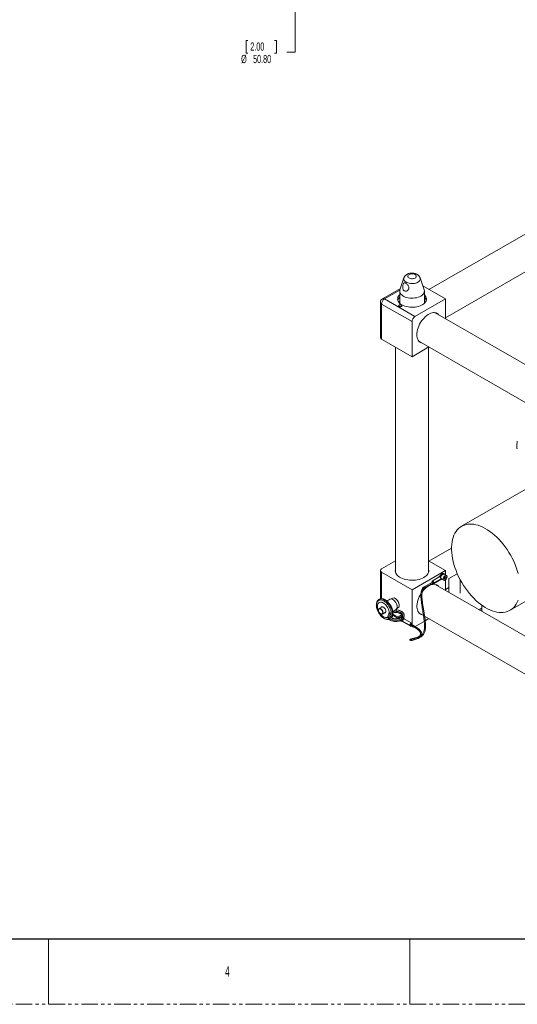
# Model space of a CAD drawing. Header units: millimetres. Extents: x 0 to 1118, y 0 to 864.
# Tile 8 of 22: x 548 to 740, y 0 to 381. Entities that reach past the tile are written whole.
import ezdxf

# ---------------------------------------------------------------- set-up
doc = ezdxf.new("R2010")
doc.units = ezdxf.units.MM
doc.linetypes.add('PHANTOM', pattern=[12.7, 6.35, -1.27, 1.27, -1.27, 1.27, -1.27])
doc.styles.add('SLDTEXTSTYLE0', font='TXT', dxfattribs={"width": 0.6})
doc.styles.add('SLDTEXTSTYLE3', font='TXT', dxfattribs={"width": 0.605})
doc.dimstyles.new('SLDDIMSTYLE3', dxfattribs={"dimtxt": 3.175, "dimasz": 3.302, "dimexe": 0, "dimexo": 0.0625, "dimgap": 0.79375, "dimtad": 0, "dimtih": 1, "dimtoh": 1, "dimlfac": 4, "dimrnd": 1e-09, "dimzin": 4, "dimdsep": 46, "dimtxsty": 'SLDTEXTSTYLE3', "dimsah": 1, "dimcen": 0.09, "dimadec": 0, "dimazin": 1, "dimtfac": 1, "dimtofl": 0, "dimtmove": 0, "dimatfit": 3, "dimfxl": 1, "dimfrac": 2, "dimtolj": 1, "dimtzin": 12, "dimarcsym": 0})

# ---------------------------------------------------------------- blocks, each defined once
blk = doc.blocks.new('_D_15')
at = {"color": 7, "linetype": 'Continuous', "lineweight": 0}
for p, q in [((719.07, 403.06), (652.52, 403.06)), ((654.12, 403.06), (654.12, 390.36)), ((654.12, 368.54), (654.12, 390.36)), ((635.87, 373.02), (635.14, 373.02)), ((635.14, 373.02), (635.14, 368.15)), ((646.18, 373.02), (646.91, 373.02)), ((646.91, 373.02), (646.91, 368.15)), ((635.14, 368.15), (635.87, 368.15)), ((646.91, 368.15), (646.18, 368.15)), ((650.94, 368.54), (654.12, 368.54))]:
    blk.add_line(p, q, dxfattribs=at)
for points in [[(654.12, 403.06), (653.61, 399.76), (654.63, 399.76)], [(654.12, 390.36), (654.63, 393.66), (653.61, 393.66)]]:
    blk.add_solid(points, dxfattribs=at)
at = {"color": 7, "linetype": 'Continuous', "lineweight": 0, "char_height": 3.175, "attachment_point": 1, "style": 'SLDTEXTSTYLE3'}
for s, insert in [('2.00', (636.78, 372.24)), ('%%c', (633.25, 367.42)), ('50.80', (637.88, 367.42))]:
    blk.add_mtext(s, dxfattribs=dict(at, insert=insert))

msp = doc.modelspace()

# ---------------------------------------------------------------- linework, layer by layer
at = {"color": 7, "linetype": 'Continuous', "lineweight": 15}
for p, q in [((884.8036, 379.8959), (705.9081, 276.6218)), ((712.2576, 265.6229), (891.1531, 368.8971)), ((696.2014, 281.1017), (694.6766, 276.5392)), ((704.0291, 276.5392), (702.5043, 281.1017)), ((694.8456, 277.0447), (687.8996, 273.0349)), ((694.5904, 276.0183), (694.5904, 271.4887)), ((712.2576, 272.9563), (703.5458, 277.9855)), ((704.1154, 271.4887), (704.1154, 276.0183)), ((687.1058, 271.66), (687.1058, 258.0544)), ((699.3529, 264.2103), (687.5707, 271.012)), ((687.5707, 271.012), (687.5707, 257.4064)), ((688.6933, 272.9563), (700.4754, 266.1546)), ((712.2576, 272.9563), (700.4754, 266.1546)), ((712.2576, 265.3878), (712.2576, 272.9563)), ((694.4942, 270.0614), (694.42, 270.0186)), ((694.5119, 270.0512), (694.4942, 270.0614)), ((694.5119, 269.988), (694.5119, 270.0512)), ((695.134, 270.0186), (695.0599, 270.0614)), ((820.9608, 202.6348), (708.3565, 267.6398)), ((708.7196, 267.4302), (708.5683, 267.5875)), ((699.3529, 264.2103), (699.3529, 250.6047)), ((699.3529, 250.6047), (687.5707, 257.4064)), ((702.007, 256.641), (814.6113, 191.6359)), ((693.0029, 254.2705), (693.0029, 167.1069)), ((699.3529, 250.6047), (705.9081, 254.389)), ((705.7029, 167.1069), (705.7029, 254.2705)), ((762.7081, 210.5013), (718.5139, 184.9886)), ((714.6304, 176.5274), (705.9081, 171.4921)), ((737.2624, 152.5117), (781.4566, 178.0245)), ((693.0029, 171.6106), (687.5707, 168.4747)), ((705.7029, 171.6106), (712.2576, 167.8267)), ((687.1058, 167.8267), (687.1058, 156.8987)), ((712.2576, 167.8267), (699.3529, 160.3769)), ((712.2576, 167.8267), (712.2576, 166.1958)), ((687.5707, 167.1786), (699.3529, 160.3769)), ((693.0029, 167.5258), (692.9423, 167.3163)), ((707.0913, 163.7776), (709.8976, 165.3977)), ((707.6695, 162.7377), (710.4759, 164.3578)), ((707.7925, 163.0307), (710.5988, 164.6508)), ((710.5988, 164.6103), (707.7925, 162.9902)), ((710.5912, 166.2723), (709.8976, 165.3977)), ((710.8269, 166.1362), (710.2003, 165.346)), ((710.5162, 164.968), (710.5045, 165.1136)), ((710.5988, 164.6103), (710.5637, 164.6305)), ((710.5778, 164.4896), (710.8269, 164.4631)), ((710.8269, 166.1362), (710.5912, 166.2723)), ((710.7246, 164.6271), (711.6085, 164.1169)), ((710.8269, 164.4631), (710.9933, 164.472)), ((711.8511, 166.5784), (711.6154, 166.7145)), ((712.1397, 165.5085), (711.7862, 165.0687)), ((711.7862, 164.9307), (712.0513, 165.2606)), ((711.7862, 165.0687), (711.7862, 164.5972)), ((711.7862, 164.7697), (712.1397, 164.5656)), ((711.7862, 164.5972), (712.1397, 164.5656)), ((712.6709, 165.9572), (711.7871, 166.4675)), ((712.0513, 165.2606), (712.0513, 165.3985)), ((712.0513, 165.2606), (712.4933, 165.0054)), ((712.4933, 165.4769), (712.1397, 165.5085)), ((712.1397, 164.5656), (712.4933, 165.0054)), ((712.2576, 164.2482), (712.2576, 160.2582)), ((712.4933, 165.0054), (712.4933, 165.4769)), ((713.6364, 164.7335), (716.8683, 166.5992)), ((713.6364, 159.4622), (713.6364, 164.7335)), ((717.9864, 164.2849), (717.9864, 159.0795)), ((699.3529, 160.3769), (699.3529, 146.9227)), ((707.2727, 163.4251), (704.0023, 161.5372)), ((704.2008, 161.1935), (707.4711, 163.0814)), ((707.0913, 163.7776), (707.0913, 163.3204)), ((707.5817, 163.1524), (707.7925, 163.0307)), ((707.6167, 163.1322), (707.5817, 163.1119)), ((707.7925, 162.9902), (707.5817, 163.1119)), ((778.1071, 122.244), (708.3565, 162.5102)), ((712.2576, 160.4933), (713.6364, 161.2893)), ((686.5112, 156.6385), (686.558, 156.6667)), ((686.6421, 156.7153), (686.558, 156.6667)), ((690.8261, 156.7614), (689.6405, 156.077)), ((691.8848, 157.2098), (690.914, 156.8049)), ((692.9008, 157.048), (692.8757, 157.0625)), ((686.5678, 153.0941), (686.6404, 153.1472)), ((687.7432, 153.7838), (686.6404, 153.1472)), ((687.6242, 153.7151), (687.6754, 153.7699)), ((687.6754, 153.7699), (687.7604, 153.8302)), ((691.9197, 152.1228), (693.1079, 152.8087)), ((693.1896, 152.8631), (694.0257, 153.5013)), ((693.2006, 152.0662), (693.2006, 152.6187)), ((694.3936, 154.4331), (694.3936, 154.462)), ((725.3063, 152.7253), (726.3364, 153.3199)), ((726.3364, 153.3199), (726.3364, 154.441)), ((726.3364, 153.3199), (726.3364, 152.1306)), ((687.8849, 150.9914), (688.9877, 151.6281)), ((688.9877, 151.6281), (689.1141, 151.7394)), ((691.8902, 150.5425), (694.0486, 149.2964)), ((694.7015, 150.3902), (694.4658, 150.2542)), ((695.5018, 148.7317), (695.3582, 148.7668)), ((695.49, 149.812), (695.7257, 149.948)), ((696.1166, 149.0218), (695.49, 149.812)), ((696.4193, 149.0734), (695.7257, 149.948)), ((699.2256, 147.4533), (696.4193, 149.0734)), ((702.007, 151.5114), (703.78, 150.4879)), ((702.3701, 151.3018), (702.1582, 151.3541)), ((704.2208, 150.2334), (812.8076, 87.5476)), ((705.9081, 149.2593), (704.4478, 148.4163)), ((695.49, 148.1389), (695.7391, 148.1654)), ((695.7181, 148.3265), (698.5244, 146.7065)), ((695.7531, 148.3063), (695.7181, 148.286)), ((698.5244, 146.666), (695.7181, 148.286)), ((695.841, 148.0335), (698.6473, 146.4134)), ((698.5244, 146.7065), (698.7352, 146.8282)), ((698.7352, 146.7877), (698.5244, 146.666)), ((698.7352, 146.7877), (698.7001, 146.8079)), ((698.8458, 146.7572), (700.1258, 146.0182)), ((698.9677, 146.4567), (699.6817, 146.0445)), ((700.3242, 146.3619), (699.0442, 147.1009)), ((699.2256, 146.9961), (699.2256, 147.4533)), ((704.0719, 148.1993), (700.5927, 146.1908))]:
    msp.add_line(p, q, dxfattribs=at)
at = {"color": 9, "linetype": 'Continuous', "lineweight": 15}
for p, q in [((694.633, 276.3852), (688.6933, 272.9563)), ((687.5707, 167.1786), (687.5707, 156.9479)), ((691.9696, 151.0336), (694.2194, 149.7348))]:
    msp.add_line(p, q, dxfattribs=at)
at = {"color": 7, "linetype": 'Continuous', "lineweight": 30}
msp.add_line((12.7, 25.4), (1104.9, 25.4), dxfattribs=at)
at = {"color": 7, "linetype": 'Continuous', "lineweight": 0}
for p, q in [((558.8, 25.4), (558.8, 0)), ((698.5, 25.4), (698.5, 0))]:
    msp.add_line(p, q, dxfattribs=at)
at = {"color": 7, "linetype": 'PHANTOM', "lineweight": 0}
msp.add_line((0, 0), (1117.6, 0), dxfattribs=at)
at = {"color": 7, "linetype": 'Continuous', "lineweight": 15, "flags": 128}
for points in [[(700.5125, 281.0647), (700.7487, 281.2371), (700.9096, 281.4363), (700.9866, 281.6516), (700.9755, 281.8713), (700.877, 282.0836), (700.6963, 282.2771), (700.4431, 282.4413), (700.1312, 282.5674), (699.7773, 282.6486), (699.4006, 282.6804), (699.0213, 282.6613), (698.6598, 282.5921), (698.3357, 282.4767), (698.0665, 282.3213), (697.8666, 282.1342), (697.7468, 281.9256), (697.7136, 281.7066), (697.7688, 281.4891), (697.9094, 281.2848), (698.1278, 281.1047), (698.4122, 280.9586), (698.7474, 280.8543), (699.1152, 280.7974), (699.4958, 280.791), (699.8687, 280.8354), (700.2138, 280.9283), (700.5125, 281.0647)], [(694.5904, 274.6294), (694.3855, 274.4174), (694.1075, 274.0465), (693.9121, 273.6584), (693.8026, 273.2592), (693.7806, 272.8552), (693.8465, 272.4528), (693.9992, 272.0584), (694.2364, 271.6781), (694.5542, 271.318), (694.9478, 270.9837), (695.4108, 270.6806)], [(694.6766, 276.5392), (694.6154, 276.2995), (694.5932, 275.9245), (694.6596, 275.5512), (694.8135, 275.1866), (695.052, 274.8375), (695.3706, 274.5104), (695.7633, 274.2115), (696.223, 273.9461), (696.7409, 273.7194), (697.3075, 273.5355), (697.9122, 273.3978), (698.5437, 273.309), (699.1903, 273.2706), (699.8399, 273.2834), (700.4805, 273.3472), (701.1, 273.4607), (701.687, 273.6218), (702.2306, 273.8276), (702.7205, 274.0743), (703.1477, 274.3571), (703.5042, 274.6708), (703.7833, 275.0097), (703.98, 275.3674), (704.0904, 275.7372), (704.1126, 276.1122), (704.0461, 276.4855), (704.0291, 276.5392)], [(695.4108, 270.6806), (695.9359, 270.4133), (696.515, 270.1861), (697.1388, 270.0026), (697.7975, 269.8657), (698.4808, 269.7775), (699.1778, 269.7395), (699.8775, 269.7522), (700.569, 269.8154), (701.2413, 269.9282), (701.8839, 270.0887), (702.4865, 270.2944), (703.0397, 270.5422), (703.5348, 270.8279), (703.9639, 271.1473), (704.3202, 271.4952), (704.5983, 271.8661), (704.7936, 272.2542), (704.9031, 272.6534), (704.9251, 273.0574), (704.8592, 273.4598), (704.7065, 273.8542), (704.4694, 274.2345), (704.1515, 274.5946), (704.1154, 274.6294)], [(695.219, 270.0596), (695.3544, 270.1766), (695.402, 270.3147), (695.3544, 270.4528), (695.219, 270.5698), (695.0162, 270.648), (694.777, 270.6755), (694.5378, 270.648), (694.3351, 270.5698), (694.1996, 270.4528), (694.152, 270.3147), (694.1996, 270.1766), (694.3351, 270.0596), (694.5378, 269.9814), (694.777, 269.9539), (695.0162, 269.9814), (695.219, 270.0596)], [(709.6034, 266.92), (709.3106, 267.2006), (708.9454, 267.4367), (708.5378, 267.5964), (708.0932, 267.6774), (707.6176, 267.6787), (707.1176, 267.6002), (706.5998, 267.443), (706.0713, 267.2092), (705.5392, 266.902), (705.0106, 266.5256), (704.4929, 266.0849), (703.9928, 265.5861), (703.5173, 265.0358), (703.0727, 264.4415), (702.6651, 263.8112), (702.2999, 263.1534), (701.9822, 262.4771), (701.7161, 261.7914), (701.5053, 261.1055), (701.3527, 260.4287), (701.2603, 259.7702), (701.2294, 259.1389), (701.2603, 258.5433), (701.3527, 257.9915), (701.5053, 257.491), (701.7161, 257.0484), (701.9822, 256.6699), (702.2999, 256.3604), (702.6651, 256.1243), (703.0727, 255.9646), (703.254, 255.9212)], [(702.1582, 256.4837), (702.1888, 256.4749), (702.3701, 256.4314)], [(740.3642, 166.7291), (740.0249, 167.9065), (739.6278, 169.088), (739.1747, 170.2679), (738.6679, 171.4405), (738.1097, 172.6003), (737.5027, 173.7418), (736.85, 174.8595), (736.1546, 175.948), (735.4197, 177.0023), (734.649, 178.0172), (733.846, 178.988), (733.0147, 179.91), (732.1589, 180.7788), (731.2828, 181.5903), (730.3905, 182.3406), (729.4863, 183.0261), (728.5744, 183.6436), (727.6593, 184.1901), (726.7453, 184.6631), (725.8367, 185.0602), (724.9379, 185.3796), (724.0532, 185.6197), (723.1867, 185.7795), (722.3427, 185.8581), (721.525, 185.8551), (720.7377, 185.7707), (719.9845, 185.6051), (719.2689, 185.3593), (718.5944, 185.0343), (717.9642, 184.6316), (717.3813, 184.1533), (716.8485, 183.6016), (716.3682, 182.9791), (715.9429, 182.2888), (715.5745, 181.534), (715.2648, 180.7183), (715.0152, 179.8455), (714.827, 178.9199), (714.701, 177.9458), (714.6378, 176.9279), (714.6378, 175.871), (714.701, 174.7801), (714.827, 173.6606), (715.0152, 172.5176), (715.2648, 171.3567), (715.5745, 170.1834), (715.9429, 169.0032), (716.3682, 167.8218), (716.8485, 166.6449), (717.3813, 165.4779), (717.9642, 164.3266), (718.5944, 163.1964), (719.2689, 162.0926), (719.9845, 161.0205), (720.7377, 159.9853), (721.525, 158.9919), (722.3427, 158.0449), (723.1867, 157.149), (724.0532, 156.3084), (724.9379, 155.527), (725.8367, 154.8087), (726.7453, 154.1568), (727.6593, 153.5744), (728.5744, 153.0644), (729.4863, 152.6291), (730.3905, 152.2706), (731.2828, 151.9907), (732.1589, 151.7906), (733.0147, 151.6714), (733.846, 151.6335), (734.649, 151.6772), (735.4197, 151.8023), (736.1546, 152.0081), (736.85, 152.2937), (737.5027, 152.6578), (738.1097, 153.0985), (738.6679, 153.6138), (739.1747, 154.2013), (739.6278, 154.8581), (740.0249, 155.581), (740.3642, 156.3668)], [(693.0029, 168.5464), (692.9063, 168.1523), (692.8844, 167.718), (692.95, 167.2852), (693.1021, 166.8598), (693.3388, 166.4474), (693.6569, 166.0537), (694.0519, 165.6839), (694.5187, 165.3431), (695.0508, 165.0359), (695.6411, 164.7665), (696.2816, 164.5384), (696.9637, 164.3548), (697.678, 164.2182), (698.415, 164.1303), (699.1647, 164.0925), (699.9169, 164.1051), (700.6615, 164.1681), (701.3884, 164.2805), (702.0878, 164.4409), (702.7501, 164.6471), (703.3666, 164.8963), (703.9287, 165.1851)], [(703.9287, 165.1851), (704.429, 165.5096), (704.8607, 165.8655), (705.2178, 166.2479), (705.4957, 166.6516), (705.6904, 167.0712), (705.7995, 167.5011), (705.8214, 167.9353), (705.7558, 168.3681), (705.7029, 168.5464)], [(705.7635, 167.3163), (705.7558, 167.3474), (705.7029, 167.5258)], [(710.5988, 164.6508), (710.5773, 164.7977), (710.5241, 164.9507), (710.4436, 165.0975), (710.3421, 165.2266), (710.2275, 165.3276), (710.1091, 165.3927), (709.9961, 165.4167), (709.8976, 165.3977)], [(710.5045, 165.1136), (710.5379, 165.3886), (710.6351, 165.6777), (710.7874, 165.9552), (710.9814, 166.1964), (711.1997, 166.38), (711.423, 166.4896), (711.6315, 166.5155), (711.7871, 166.4675)], [(710.7246, 164.6271), (710.6351, 164.7002), (710.5831, 164.7727)], [(711.6154, 166.7145), (711.4873, 166.7618), (711.275, 166.7571), (711.0427, 166.6683), (710.8087, 166.5023), (710.5912, 166.2723)], [(712.0557, 166.3124), (712.0242, 166.3882), (711.8988, 166.5461), (711.723, 166.6258), (711.5107, 166.621), (711.2784, 166.5322), (711.0444, 166.3663), (710.8269, 166.1362)], [(711.3884, 164.6033), (711.4218, 164.8783), (711.519, 165.1674), (711.6713, 165.4449), (711.8653, 165.6862), (712.0836, 165.8698), (712.3069, 165.9794), (712.5154, 166.0052), (712.6905, 165.9451), (712.8166, 165.8042), (712.8826, 165.5952), (712.8826, 165.3366), (712.8166, 165.0514), (712.6905, 164.7649), (712.5154, 164.5026), (712.3069, 164.2877), (712.0836, 164.1395), (711.8653, 164.071), (711.6713, 164.0883), (711.519, 164.19), (711.4218, 164.3669), (711.3884, 164.6033)], [(704.2082, 161.1984), (704.216, 161.2055), (704.2384, 161.2503), (704.2399, 161.3126), (704.2203, 161.383), (704.1827, 161.4506), (704.1328, 161.5053), (704.078, 161.5386), (704.0269, 161.5456), (703.9947, 161.532)], [(705.8052, 161.9349), (706.3365, 162.2058), (706.8605, 162.4017), (707.3703, 162.5197), (707.8589, 162.5584), (708.3197, 162.5172), (708.7465, 162.3967), (709.1336, 162.1984), (709.4756, 161.9252), (709.6034, 161.7904)], [(707.7925, 163.0307), (707.771, 163.1777), (707.7178, 163.3306), (707.6373, 163.4774), (707.5357, 163.6065), (707.4212, 163.7076), (707.3028, 163.7727), (707.1898, 163.7967), (707.0913, 163.7776)], [(707.5817, 163.1524), (707.5575, 163.2608), (707.5029, 163.3679), (707.4269, 163.4562), (707.3418, 163.5112), (707.2617, 163.524), (707.1996, 163.4923), (707.1658, 163.4215), (707.1618, 163.3611)], [(707.1905, 162.9194), (707.3028, 162.8137), (707.4212, 162.7421), (707.5357, 162.7109), (707.6373, 162.7227), (707.7178, 162.7766), (707.771, 162.8681), (707.7925, 162.9902)], [(707.4711, 163.0814), (707.4864, 163.0935), (707.5087, 163.1383), (707.5102, 163.2006), (707.4907, 163.2709), (707.4531, 163.3386), (707.4031, 163.3932), (707.3484, 163.4266), (707.2973, 163.4336), (707.2727, 163.4251)], [(707.3602, 163.0174), (707.4269, 162.9869), (707.5029, 162.9874), (707.5575, 163.0315), (707.5817, 163.1119)], [(708.5683, 162.4579), (708.5918, 162.4354), (708.7196, 162.3006)], [(693.1079, 152.8087), (693.108, 152.8088), (693.3087, 152.9753), (693.4578, 153.2114), (693.5496, 153.5079), (693.5806, 153.8535), (693.5496, 154.235), (693.4578, 154.6375), (693.3087, 155.0458), (693.108, 155.444), (692.8635, 155.8169), (692.5845, 156.1501), (692.2818, 156.4309), (691.967, 156.6484), (691.6522, 156.7944), (691.3495, 156.8631), (691.0705, 156.8519), (690.8261, 156.7614)], [(694.0257, 153.5013), (694.076, 153.5434), (694.2384, 153.7506), (694.3451, 154.0216), (694.3916, 154.3454), (694.3761, 154.7087), (694.2991, 155.0965), (694.1638, 155.4931), (693.9758, 155.8821), (693.7427, 156.2477), (693.4741, 156.5749), (693.181, 156.8503), (692.8754, 157.0626)], [(703.254, 150.7915), (702.8639, 150.9051), (702.4769, 151.1033), (702.1348, 151.3766), (701.8424, 151.7212), (701.6036, 152.1324), (701.4216, 152.6048), (701.2989, 153.1318), (701.2371, 153.7065), (701.2371, 154.321), (701.2989, 154.967), (701.4216, 155.6357), (701.6036, 156.3182), (701.8424, 157.0052), (702.1348, 157.6874), (702.4769, 158.3556), (702.7822, 158.8724)], [(690.5376, 151.4632), (690.4846, 151.9308), (690.3696, 152.418), (690.1956, 152.9113), (689.9676, 153.397), (689.6918, 153.8617), (689.3759, 154.2924), (689.0287, 154.6771), (688.6598, 155.0053), (688.2795, 155.2677), (687.8983, 155.4571), (687.5268, 155.5683), (687.1753, 155.5981), (686.8536, 155.5457), (686.5705, 155.4126), (686.3341, 155.2025), (686.1507, 154.9212), (686.0256, 154.5765), (685.9621, 154.178), (685.9621, 153.7367), (686.0256, 153.2649), (686.1507, 152.7757), (686.3341, 152.2827), (686.5705, 151.7996), (686.8536, 151.3397), (687.1753, 150.9159), (687.5268, 150.5398), (687.8983, 150.2221), (688.2795, 149.9714), (688.6598, 149.7947), (689.0287, 149.6969), (689.3759, 149.6808), (689.6918, 149.7468), (689.9676, 149.893), (690.1956, 150.1155), (690.2065, 150.1296)], [(686.5536, 152.9768), (686.4391, 152.8109), (686.3858, 152.5817), (686.3981, 152.3078), (686.475, 152.0115), (686.6102, 151.7167), (686.7928, 151.4473), (687.0081, 151.2252), (687.2385, 151.0683), (687.4654, 150.9893), (687.6704, 150.9947), (687.8369, 151.084), (687.9514, 151.2499), (688.0047, 151.4791), (687.9924, 151.753), (687.9155, 152.0493), (687.7803, 152.3441), (687.5977, 152.6135), (687.3824, 152.8356), (687.152, 152.9925), (686.9251, 153.0715), (686.7201, 153.0661), (686.5536, 152.9768)], [(687.386, 153.5776), (687.431, 153.6538), (687.5809, 153.7928), (687.7762, 153.8531), (688.0036, 153.8306), (688.2476, 153.7268), (688.4917, 153.5488), (688.7191, 153.3087), (688.9144, 153.023), (689.0642, 152.7109), (689.1584, 152.3939), (689.1906, 152.0936), (689.1584, 151.8303), (689.0642, 151.6221), (688.9144, 151.4831), (688.7191, 151.4228), (688.6305, 151.4218)], [(688.2702, 153.7137), (688.2701, 153.7138), (688.0318, 153.8151), (687.8098, 153.8371), (687.6192, 153.7782), (687.4729, 153.6425), (687.4571, 153.6186)], [(687.6809, 153.8077), (687.5908, 153.7106), (687.5707, 153.6798)], [(687.9029, 153.8376), (687.8422, 153.8251), (687.7432, 153.7838)], [(688.8194, 151.5309), (688.8482, 151.5327), (688.9772, 151.5622)], [(689.0365, 151.6198), (689.0184, 151.6092), (688.8687, 151.5594)], [(690.1988, 150.0771), (690.1673, 150.031), (690.1462, 149.9454)], [(695.49, 149.812), (695.2725, 150.042), (695.0384, 150.2079), (694.8062, 150.2967), (694.5938, 150.3015), (694.4181, 150.2218), (694.2927, 150.064), (694.2274, 149.8403), (694.2274, 149.5683), (694.2691, 149.3503)], [(695.5472, 148.9424), (695.5144, 149.1641), (695.4203, 149.3938), (695.2777, 149.6005), (695.1059, 149.7561), (694.928, 149.8398), (694.7681, 149.8401), (694.6477, 149.7572), (694.5832, 149.6021), (694.5765, 149.4576)], [(695.7257, 149.948), (695.5082, 150.1781), (695.2741, 150.344), (695.0419, 150.4328), (694.8295, 150.4376), (694.7015, 150.3902)], [(694.8141, 149.5703), (694.8189, 149.7381), (694.856, 149.8504)], [(695.1083, 148.637), (695.2777, 148.5954), (695.4203, 148.6375), (695.5144, 148.7586), (695.5472, 148.9424)], [(696.4193, 149.0734), (696.3207, 149.0925), (696.2078, 149.0685), (696.0894, 149.0034), (695.9748, 148.9023), (695.8733, 148.7732), (695.7927, 148.6264), (695.7396, 148.4735), (695.7181, 148.3265)], [(702.0517, 142.3114), (702.0019, 142.2857), (701.474, 142.0945), (701.0357, 141.9638), (700.5855, 141.843), (700.0674, 141.7201), (699.4995, 141.5821), (699.1048, 141.4679), (698.7857, 141.3532), (698.5657, 141.2374), (698.4671, 141.1281), (698.4491, 141.0736), (698.4461, 141.0198), (698.4606, 140.9565), (698.504, 140.8916), (698.7044, 140.8018), (698.9917, 140.8003), (699.357, 140.8453), (699.7712, 140.9246), (700.2125, 141.0342), (700.695, 141.1826), (701.2031, 141.3754), (701.7381, 141.6319), (702.2745, 141.9772), (702.6788, 142.3552), (702.9072, 142.6856), (703.0028, 142.901), (703.0694, 143.1685), (703.0803, 143.4722), (703.037, 143.7379), (702.8971, 144.1114), (702.8043, 144.2807), (702.644, 144.5178), (702.3783, 144.8356), (702.0803, 145.1324), (701.6616, 145.4798), (701.0823, 145.8787), (700.3267, 146.3604), (700.3267, 146.3604)], [(699.2256, 147.4533), (699.1271, 147.4724), (699.0141, 147.4484), (698.8957, 147.3833), (698.7812, 147.2822), (698.6796, 147.1532), (698.5991, 147.0064), (698.5459, 146.8534), (698.5244, 146.7065)], [(698.5244, 146.666), (698.5459, 146.5439), (698.5991, 146.4523), (698.6796, 146.3985), (698.7812, 146.3867), (698.8957, 146.4178), (699.0141, 146.4894), (699.1264, 146.5951)], [(699.1551, 147.0368), (699.1511, 147.0972), (699.1173, 147.1681), (699.0552, 147.1997), (698.9751, 147.187), (698.89, 147.1319), (698.814, 147.0436), (698.7594, 146.9365), (698.7352, 146.8282)], [(698.7352, 146.7877), (698.7594, 146.7072), (698.814, 146.6632), (698.89, 146.6627), (698.9567, 146.6931)], [(698.8458, 146.7572), (698.8458, 146.7572), (698.8153, 146.7922), (698.8047, 146.848), (698.8153, 146.9162), (698.8458, 146.9863), (698.8913, 147.0477), (698.945, 147.0911), (698.9987, 147.1097), (699.0442, 147.1009)], [(700.1225, 146.0203), (700.0954, 146.0532), (700.0847, 146.1091), (700.0954, 146.1772), (700.1258, 146.2474), (700.1713, 146.3088), (700.225, 146.3521), (700.2787, 146.3708), (700.3242, 146.3619), (700.3268, 146.3604)]]:
    msp.add_lwpolyline(points, dxfattribs=at)
at = {"color": 9, "linetype": 'Continuous', "lineweight": 15, "flags": 128}
for points in [[(702.5043, 281.1017), (702.5597, 280.8272), (702.5378, 280.5215), (702.429, 280.222), (702.2363, 279.9369), (701.965, 279.674), (701.6224, 279.4405), (701.2179, 279.2427), (700.7625, 279.0861), (700.2687, 278.9748), (699.7499, 278.912), (699.2202, 278.8994), (698.6942, 278.9372), (698.1862, 279.0246), (697.7099, 279.159), (697.2785, 279.3368), (696.9037, 279.5532), (696.5957, 279.8022), (696.3629, 280.0771), (696.2116, 280.3704), (696.146, 280.6741), (696.168, 280.9798), (696.2014, 281.1017)], [(688.4611, 156.0867), (688.0318, 156.2973), (687.6122, 156.429), (687.2115, 156.4787), (686.8388, 156.4454), (686.5022, 156.3297), (686.2095, 156.1344), (685.967, 155.8637), (685.7803, 155.5237), (685.6534, 155.122), (685.5892, 154.6675), (685.5892, 154.1705), (685.6534, 153.6419), (685.7803, 153.0938), (685.967, 152.5381), (686.2095, 151.9875), (686.5022, 151.4541), (686.8388, 150.9499), (687.2115, 150.4862), (687.6122, 150.0734), (688.0318, 149.7205), (688.4611, 149.4356), (688.8903, 149.2249), (689.3099, 149.0933), (689.7106, 149.0436), (690.0833, 149.0769), (690.4164, 149.1908)], [(686.558, 156.6667), (686.7179, 156.7463), (687.068, 156.8468), (687.4517, 156.8673), (687.8614, 156.8072), (688.2886, 156.6679), (688.7248, 156.4522), (689.1609, 156.1644), (689.5881, 155.8104), (689.9978, 155.3974), (690.3816, 154.9339), (690.7316, 154.4293), (691.0408, 153.8938), (691.3028, 153.3383), (691.5123, 152.7742), (691.6651, 152.2129), (691.7581, 151.6659), (691.7893, 151.1443), (691.7581, 150.6586), (691.6651, 150.2189), (691.5123, 149.8341), (691.3442, 149.5645)], [(691.3745, 149.5455), (691.3869, 149.5605), (691.5965, 149.8826), (691.7493, 150.2675), (691.8422, 150.7072), (691.8734, 151.1928), (691.8422, 151.7145), (691.7493, 152.2615), (691.5965, 152.8228), (691.3869, 153.3869), (691.1249, 153.9423), (690.8157, 154.4779), (690.4657, 154.9825), (690.0819, 155.446), (689.6723, 155.859), (689.245, 156.2129), (688.8089, 156.5007), (688.3728, 156.7165), (687.9455, 156.8558), (687.5358, 156.9158), (687.1521, 156.8954), (686.8021, 156.7949), (686.6421, 156.7153)], [(686.6404, 153.1472), (686.7393, 153.1885), (686.9496, 153.1998), (687.1831, 153.1273), (687.4225, 152.9763), (687.6501, 152.7581), (687.8489, 152.4887), (688.0042, 152.1883), (688.1046, 151.879), (688.1425, 151.5839), (688.1151, 151.3247), (688.0245, 151.1208), (687.8849, 150.9914)], [(691.0368, 149.7868), (691.1418, 149.9986), (691.2687, 150.4003), (691.3329, 150.8548), (691.3329, 151.3518), (691.2687, 151.8803), (691.1418, 152.4285), (690.9551, 152.9841), (690.7126, 153.5348), (690.4199, 154.0681), (690.0833, 154.5723), (689.7106, 155.036), (689.3099, 155.4489), (688.8903, 155.8018), (688.4611, 156.0867)]]:
    msp.add_lwpolyline(points, dxfattribs=at)
at = {"color": 7, "linetype": 'Continuous', "lineweight": 15}
for centre, radius, start, end in [((688.6933, 271.66), 1.5875, 119.997312, 180), ((690.0079, 270.9011), 2.4397, 122.605478, 177.394522), ((696.3131, 271.6913), 2.5776, 131.938166, 162.975822), ((696.2103, 271.9348), 1.6806, 164.55135, 206.971747), ((702.5092, 271.9334), 1.6678, 332.856544, 15.620358), ((702.32, 271.6449), 2.6607, 17.520873, 47.56514), ((694.773, 269.5657), 0.5688, 52.046573, 119.36037), ((694.7732, 269.5868), 0.5329, 51.944162, 119.374106), ((701.79, 264.0994), 2.4397, 122.605478, 177.394522), ((687.9002, 258.1337), 0.7984, 185.694799, 245.625342), ((687.8167, 167.8267), 0.6931, 110.783421, 249.216579), ((710.3165, 164.5916), 0.283, 304.285577, 3.791157), ((710.4044, 154.4271), 8.8045, 121.490909, 144.227163), ((692.2342, 156.1545), 1.1117, 54.7752, 108.319607), ((691.1605, 154.3195), 3.2362, 2.524645, 57.469979), ((688.6337, 152.0238), 0.565, 276.899004, 9.751773), ((690.7894, 151.3295), 0.2851, 152.040076, 192.376171), ((690.7953, 151.3355), 0.2456, 152.999315, 186.384675), ((695.5282, 149.1519), 1.0138, 221.740766, 267.836945), ((696.0004, 148.2673), 0.283, 176.208843, 235.714423), ((699.9912, 146.5818), 0.6117, 193.466925, 284.5461)]:
    msp.add_arc(centre, radius, start, end, dxfattribs=at)
at = {"color": 9, "linetype": 'Continuous', "lineweight": 15}
for centre, radius, start, end in [((687.9002, 271.7393), 0.7984, 185.694799, 245.625342), ((688.2282, 272.3072), 0.7985, 54.382423, 114.307119)]:
    msp.add_arc(centre, radius, start, end, dxfattribs=at)
at = {"color": 7, "linetype": 'Continuous', "lineweight": 15}
for points, knots in [([(702.4915, 281.1249), (702.4519, 281.2298), (702.3652, 281.4592), (702.1556, 281.7774), (701.8855, 282.0807), (701.5591, 282.3471), (701.1794, 282.5748), (700.7488, 282.7584), (700.2767, 282.8913), (699.7774, 282.9685), (699.2653, 282.9879), (698.7513, 282.9483), (698.2438, 282.8476), (697.769, 282.6876), (697.3418, 282.4741), (696.9756, 282.2183), (696.6657, 281.9223), (696.4226, 281.5902), (696.2695, 281.3146), (696.2219, 281.1454), (696.2106, 281.105)], [0, 0, 0, 0, 0.04397967, 0.09612976, 0.14918727, 0.20410368, 0.26162128, 0.32184351, 0.38395294, 0.44654795, 0.50925132, 0.57239095, 0.63647, 0.70214098, 0.7626954, 0.8212334, 0.87722858, 0.93110998, 0.9835557, 1, 1, 1, 1]), ([(695.7647, 278.0403), (695.7928, 278.2067), (695.8492, 278.54), (696.0111, 278.9199), (696.2179, 279.1482), (696.4816, 279.2213), (696.814, 279.141), (697.1989, 278.9159), (697.5853, 278.5748), (697.9129, 278.1433), (698.1088, 277.6528), (698.1283, 277.1593), (697.9867, 276.7018), (697.6959, 276.2958), (697.2701, 275.9992), (696.7849, 275.9071), (696.3639, 276.046), (696.0619, 276.3362), (695.8577, 276.7318), (695.7424, 277.2344), (695.7284, 277.6931), (695.7567, 277.9637), (695.7647, 278.0403)], [0, 0, 0, 0, 0.05097381, 0.1021227, 0.14999211, 0.19899953, 0.25093981, 0.30286416, 0.35390892, 0.40583853, 0.45776163, 0.50650666, 0.55455639, 0.60779404, 0.66798553, 0.72827826, 0.77984539, 0.824506, 0.8692971, 0.91945024, 0.97721005, 1, 1, 1, 1]), ([(740.0589, 217.9961), (740.0166, 217.7223), (739.9323, 217.1766), (739.9389, 216.4626), (739.9381, 215.9103), (739.9391, 215.4943), (739.9334, 215.1467), (739.9605, 215.0102), (739.9729, 214.9482)], [0, 0, 0, 0, 0.221679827, 0.441842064, 0.596173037, 0.736440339, 0.880400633, 1, 1, 1, 1]), ([(702.26, 141.9679), (702.279, 141.9757), (702.469, 142.0538), (702.8443, 142.2592), (703.3512, 142.6186), (703.7824, 143.0859), (704.0792, 143.5906), (704.2613, 144.0575), (704.3906, 144.5239), (704.4887, 145.0489), (704.5555, 145.702), (704.5822, 146.6384), (704.5235, 147.8183), (704.3781, 149.1654), (704.195, 150.4476), (703.9803, 151.7762), (703.744, 153.1613), (703.4974, 154.6669), (703.2971, 156.1045), (703.1663, 157.5), (703.1463, 158.6153), (703.2398, 159.5184), (703.3992, 160.1894), (703.6511, 160.6933), (703.9379, 161.0205), (704.1152, 161.1372), (704.2083, 161.1986)], [0, 0, 0, 0, 0.0036212, 0.03623893, 0.07273288, 0.10661645, 0.13529351, 0.15929387, 0.17867988, 0.20404293, 0.2345725, 0.27102581, 0.3360894, 0.40188068, 0.46430459, 0.5217191, 0.59538222, 0.66674892, 0.74155207, 0.80339235, 0.86609472, 0.8985209, 0.93100667, 0.9635071, 0.98081305, 1, 1, 1, 1]), ([(703.9947, 161.5321), (703.8881, 161.4613), (703.6839, 161.3259), (703.3512, 160.9615), (703.0581, 160.4133), (702.8683, 159.698), (702.7544, 158.7652), (702.761, 157.6277), (702.8722, 156.3354), (703.0315, 155.1261), (703.2099, 153.9739), (703.398, 152.837), (703.5801, 151.7513), (703.7507, 150.6995), (703.9053, 149.6699), (704.0452, 148.5796), (704.1479, 147.4642), (704.1841, 146.4549), (704.1525, 145.6163), (704.0774, 144.9768), (703.9666, 144.4525), (703.8118, 143.972), (703.5745, 143.4874), (703.2861, 143.1064), (703.0667, 142.9428), (702.9989, 142.8922)], [0, 0, 0, 0, 0.02291446, 0.0438683, 0.08259089, 0.11955602, 0.15550054, 0.22373863, 0.29041931, 0.35277907, 0.41015167, 0.46914154, 0.52968708, 0.57945649, 0.63299803, 0.6895641, 0.74771714, 0.80358403, 0.8422311, 0.87401592, 0.9003357, 0.92314942, 0.95099032, 0.98484684, 1, 1, 1, 1]), ([(686.5078, 156.6248), (686.4569, 156.5952), (686.3001, 156.5042), (686.0844, 156.2808), (685.8655, 155.9672), (685.7014, 155.5972), (685.5912, 155.1789), (685.5387, 154.7166), (685.5451, 154.2196), (685.6104, 153.6981), (685.7325, 153.1628), (685.9086, 152.6237), (686.1349, 152.0904), (686.407, 151.572), (686.7202, 151.0774), (687.0691, 150.6153), (687.448, 150.1938), (687.8508, 149.8206), (688.2139, 149.5462), (688.5175, 149.3564), (688.8246, 149.1922), (689.1936, 149.0411), (689.6277, 148.9351), (690.046, 148.9137), (690.3632, 148.9445), (690.5256, 149.0086), (690.5671, 149.025)], [0, 0, 0, 0, 0.02050019, 0.063097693, 0.10592919, 0.149623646, 0.194398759, 0.240056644, 0.286205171, 0.332492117, 0.378715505, 0.424838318, 0.47087506, 0.516862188, 0.562844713, 0.608862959, 0.654959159, 0.701183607, 0.747581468, 0.775063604, 0.79979223, 0.846498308, 0.89319305, 0.939368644, 0.984514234, 1, 1, 1, 1]), ([(691.3915, 149.5542), (691.4133, 149.575), (691.5247, 149.6816), (691.6763, 149.932), (691.8411, 150.3004), (691.9469, 150.7228), (691.9963, 151.187), (691.9863, 151.6859), (691.9176, 152.2085), (691.7922, 152.7443), (691.6131, 153.2832), (691.384, 153.816), (691.1093, 154.3332), (690.7938, 154.8262), (690.443, 155.2861), (690.0625, 155.7049), (689.6584, 156.0751), (689.2368, 156.3896), (688.8037, 156.642), (688.366, 156.8259), (687.9318, 156.935), (687.5101, 156.9664), (687.1152, 156.9134), (686.8095, 156.8174), (686.6552, 156.7148), (686.6061, 156.6822)], [0, 0, 0, 0, 0.01047734, 0.05373074, 0.09788062, 0.1431194, 0.18922814, 0.23580852, 0.28251019, 0.32914325, 0.37567466, 0.42212096, 0.46851972, 0.51491665, 0.56135161, 0.60786823, 0.65451717, 0.70134337, 0.74837072, 0.79556642, 0.8426968, 0.88933313, 0.93495711, 0.97930051, 1, 1, 1, 1]), ([(695.9108, 149.7146), (695.9125, 149.7164), (695.9987, 149.8061), (696.1155, 150.015), (696.2412, 150.3418), (696.2691, 150.6973), (696.2017, 151.0445), (696.0412, 151.3807), (695.8209, 151.6545), (695.5568, 151.8876), (695.2633, 152.0873), (694.8767, 152.2834), (694.3926, 152.454), (693.8221, 152.5819), (693.4115, 152.6062), (693.2006, 152.6187)], [0, 0, 0, 0, 0.00156903, 0.078786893, 0.160468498, 0.245541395, 0.329712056, 0.410064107, 0.500568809, 0.559431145, 0.628967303, 0.709034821, 0.798828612, 0.896677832, 1, 1, 1, 1]), ([(690.8186, 151.5367), (690.79, 151.5166), (690.6646, 151.4284), (690.4753, 151.2411), (690.2793, 150.9665), (690.1603, 150.6568), (690.1322, 150.3263), (690.2017, 150.0021), (690.3601, 149.6986), (690.6079, 149.412), (690.9613, 149.1427), (691.4364, 148.9063), (691.9908, 148.7383), (692.5411, 148.6503), (693.0499, 148.6232), (693.5536, 148.6432), (694.0793, 148.7199), (694.5905, 148.8562), (695.0277, 149.0389), (695.3113, 149.1888), (695.4331, 149.284), (695.4563, 149.3021)], [0, 0, 0, 0, 0.0144455, 0.06331701, 0.11607018, 0.17058986, 0.22557216, 0.28046516, 0.33459072, 0.38948973, 0.45093689, 0.52086058, 0.5931196, 0.6554396, 0.7075207, 0.75994415, 0.81925979, 0.88160119, 0.93817043, 0.98824487, 1, 1, 1, 1]), ([(690.1545, 149.9447), (690.1519, 149.9209), (690.1377, 149.788), (690.2067, 149.5483), (690.3587, 149.245), (690.6083, 148.9583), (690.9611, 148.689), (691.4364, 148.4527), (691.9908, 148.2846), (692.5411, 148.1966), (693.0499, 148.1695), (693.5536, 148.1895), (694.0793, 148.2662), (694.5902, 148.4027), (695.0288, 148.5845), (695.3434, 148.7554), (695.4923, 148.8741), (695.5437, 148.915)], [0, 0, 0, 0, 0.01492791, 0.08346072, 0.15103539, 0.21957571, 0.29629126, 0.38358959, 0.47380353, 0.5516088, 0.61663101, 0.68208064, 0.75613503, 0.83396703, 0.90459258, 0.96710952, 1, 1, 1, 1]), ([(690.5376, 151.4632), (690.5377, 151.4619), (690.5379, 151.4593), (690.5389, 151.456), (690.5404, 151.4537), (690.5414, 151.4528), (690.5418, 151.4524)], [0, 0, 0, 0, 0.34702293, 0.69635285, 0.87083609, 1, 1, 1, 1]), ([(690.5418, 151.4524), (690.5518, 151.4648), (690.5815, 151.5014), (690.6555, 151.543), (690.7666, 151.5608), (690.8943, 151.5398), (691.0218, 151.4789), (691.1303, 151.3854), (691.2046, 151.2742), (691.2337, 151.1764), (691.2351, 151.0875), (691.2104, 151.0091), (691.1471, 150.9409), (691.0544, 150.9061), (690.98, 150.8951), (690.9395, 150.9057), (690.9391, 150.9058)], [0, 0, 0, 0, 0.03989764, 0.11817886, 0.20174113, 0.29015362, 0.380736, 0.46986008, 0.55489315, 0.63534874, 0.68063583, 0.75839996, 0.83604876, 0.91557764, 0.99907579, 1, 1, 1, 1]), ([(690.5765, 151.447), (690.5762, 151.4469), (690.5743, 151.4459), (690.5694, 151.4444), (690.561, 151.4441), (690.5509, 151.4467), (690.5448, 151.4505), (690.5418, 151.4524)], [0, 0, 0, 0, 0.03196062, 0.20507083, 0.4705303, 0.73525113, 1, 1, 1, 1]), ([(690.8186, 151.5367), (690.8077, 151.5386), (690.7592, 151.5471), (690.6826, 151.5281), (690.6133, 151.4913), (690.5856, 151.4579), (690.5765, 151.447)], [0, 0, 0, 0, 0.10813332, 0.4818472, 0.83054497, 1, 1, 1, 1]), ([(695.1175, 149.7374), (695.0724, 149.7062), (694.9474, 149.6198), (694.6803, 149.4871), (694.3008, 149.3456), (693.8344, 149.2354), (693.3204, 149.1783), (692.7956, 149.1818), (692.2897, 149.2427), (691.8261, 149.3583), (691.4387, 149.515), (691.1452, 149.691), (690.8772, 149.9225), (690.6977, 150.2117), (690.6863, 150.4701), (690.7615, 150.6803), (690.8727, 150.85), (691.0137, 151.013), (691.1708, 151.103), (691.2234, 151.1331)], [0, 0, 0, 0, 0.02680505, 0.07437841, 0.13044364, 0.19417264, 0.26060662, 0.32514024, 0.39096378, 0.45682356, 0.52020856, 0.57774306, 0.62905831, 0.72519739, 0.82386648, 0.86745908, 0.90992701, 0.96983174, 1, 1, 1, 1]), ([(690.9854, 150.9526), (691.0094, 150.9524), (691.0678, 150.9521), (691.1427, 150.9869), (691.2043, 151.0474), (691.2171, 151.1047), (691.2234, 151.1331)], [0, 0, 0, 0, 0.19247497, 0.46793556, 0.73580351, 1, 1, 1, 1]), ([(693.2006, 152.165), (693.0089, 152.1626), (692.6445, 152.1581), (692.2174, 152.1005), (691.9972, 152.0425), (691.9325, 152.0254)], [0, 0, 0, 0, 0.43931112, 0.83522023, 1, 1, 1, 1]), ([(691.9809, 151.4683), (692.0553, 151.4893), (692.2724, 151.5507), (692.6853, 151.6076), (693.0256, 151.6108), (693.2006, 151.6125)], [0, 0, 0, 0, 0.2019687, 0.58956214, 1, 1, 1, 1]), ([(693.2006, 152.0662), (693.378, 152.0557), (693.7227, 152.0352), (694.1974, 151.9337), (694.5985, 151.8001), (694.9964, 151.6108), (695.3222, 151.378), (695.6005, 151.0597), (695.7253, 150.7107), (695.7085, 150.3889), (695.562, 150.2016), (695.5206, 150.1487)], [0, 0, 0, 0, 0.10670958, 0.20733873, 0.29957969, 0.38196827, 0.51484769, 0.60959303, 0.76946426, 0.93485796, 1, 1, 1, 1]), ([(693.2006, 151.6125), (693.378, 151.602), (693.7227, 151.5815), (694.1975, 151.48), (694.5983, 151.3464), (694.997, 151.1572), (695.3191, 150.9243), (695.5721, 150.648), (695.6206, 150.4792), (695.6464, 150.389)], [0, 0, 0, 0, 0.14853904, 0.28861417, 0.41701299, 0.53169735, 0.71666464, 0.84854955, 1, 1, 1, 1]), ([(696.0735, 149.5095), (696.084, 149.5252), (696.1625, 149.643), (696.2313, 149.8898), (696.2744, 150.1719), (696.237, 150.3345), (696.2266, 150.3797)], [0, 0, 0, 0, 0.059468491, 0.444541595, 0.845602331, 1, 1, 1, 1]), ([(700.1229, 146.02), (700.3708, 145.8627), (700.8134, 145.5819), (701.3957, 145.199), (701.8019, 144.8611), (702.1023, 144.559), (702.3191, 144.3006), (702.4657, 144.0817), (702.5577, 143.9091), (702.6289, 143.7368), (702.6833, 143.5291), (702.6949, 143.2907), (702.6472, 143.0606), (702.5617, 142.8697), (702.457, 142.707), (702.3226, 142.5452), (702.1369, 142.3691), (701.903, 142.1918), (701.5547, 141.9746), (701.1118, 141.7589), (700.6008, 141.5637), (700.124, 141.4168), (699.6784, 141.3064), (699.2779, 141.2292), (699.004, 141.197), (698.8506, 141.1847), (698.7997, 141.1921), (698.8063, 141.1761), (698.8076, 141.1729)], [0, 0, 0, 0, 0.09610384, 0.17163019, 0.23008738, 0.27510554, 0.31887178, 0.34838128, 0.36876275, 0.3896688, 0.41609256, 0.44564788, 0.47168275, 0.49188411, 0.50806558, 0.52603947, 0.54840221, 0.57514462, 0.60264498, 0.65709869, 0.70991039, 0.7629911, 0.81579168, 0.87195554, 0.93266057, 0.96410376, 0.99288769, 1, 1, 1, 1])]:
    msp.add_open_spline(points, degree=3, knots=knots, dxfattribs=at)

# ---------------------------------------------------------------- texts
at = {"color": 7, "linetype": 'Continuous', "lineweight": 0, "insert": (627.0625, 14.7292), "char_height": 3.9688, "attachment_point": 1, "style": 'SLDTEXTSTYLE0'}
msp.add_mtext('4', dxfattribs=at)

# ---------------------------------------------------------------- dimensions: what is measured, and where the dimension line sits
at = {"color": 7, "linetype": 'Continuous', "lineweight": 0}
dim = msp.add_linear_dim(base=(654.119, 390.3618), p1=(720.6679, 403.0618), p2=(604.7954, 390.3618), angle=90, text='%%c<>', dimstyle='SLDDIMSTYLE3', dxfattribs=at)
dim.commit()
dim.dimension.update_dxf_attribs({"geometry": '_D_15', "text_midpoint": (654.119, 368.5368), "dimtype": 160})

doc.saveas('drawing.dxf')
